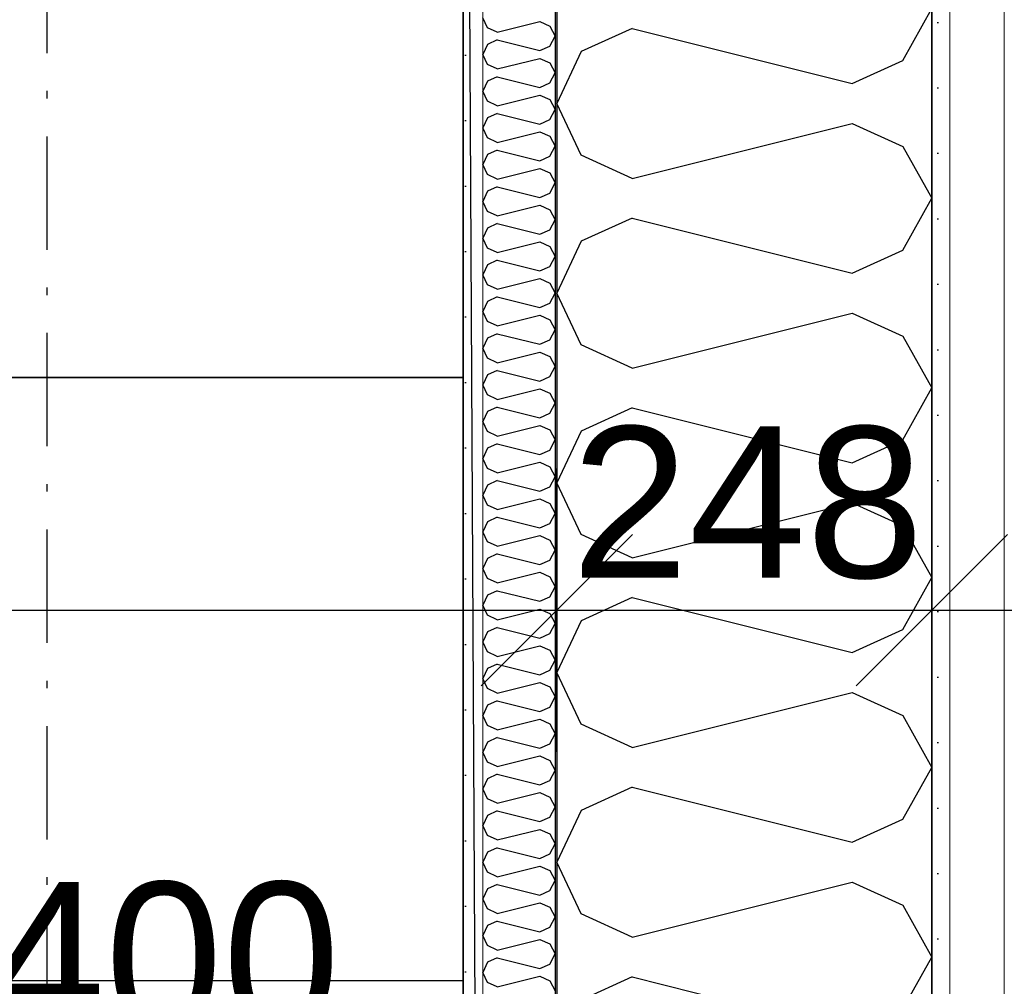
# Model space of a CAD drawing. Header units: millimetres. Extents: x -150 to 340931, y -1115 to 365939.
# Tile 250 of 253: x 314068 to 314719, y 343911 to 344550. Entities that reach past the tile are written whole.
import ezdxf
from ezdxf.enums import TextEntityAlignment as Align

# ---------------------------------------------------------------- set-up
doc = ezdxf.new("R2010")
doc.units = ezdxf.units.MM
doc.header["$LTSCALE"] = 0.5
doc.header["$MEASUREMENT"] = 0
for name, pattern in [('Akselinje', [1500, 1000, -200, 100, -200]), ('Over snittplan', [260, 150, -50, 10, -50]), ('PLINE', [0])]:
    doc.linetypes.add(name, pattern=pattern)
for name, color, linetype in [('232- Ikke-bærende yttervegger (Skravur)(Nye konstruksjoner)', 7, 'Continuous'), ('232- Ikke-bærende yttervegger(Nye konstruksjoner)', 7, 'Continuous'), ('245- Skjørt(Nye konstruksjoner)', 7, 'Continuous'), ('255- Gulvoverflate(Nye konstruksjoner)', 7, 'Continuous'), ('257- Systemhimlinger (Skravur)(Nye konstruksjoner)', 7, 'Continuous'), ('257- Systemhimlinger(Nye konstruksjoner)', 7, 'Continuous'), ('273- Kjøkkeninnredning(Nye konstruksjoner)', 7, 'Continuous'), ('82-- Modullinjer(Nye konstruksjoner)', 7, 'Continuous'), ('842-M___1_50 Målsetting bygning', 7, 'Continuous'), ('842-M___1_50 Målsetting bygning(Nye konstruksjoner)', 7, 'Continuous'), ('862- M___Nettoareal(Nye konstruksjoner)', 7, 'Continuous'), ('862- M___Nettoareal(Polylinje)(Nye konstruksjoner)', 7, 'Continuous'), ('862- M___Nettoareal(Tekst)(Nye konstruksjoner)', 7, 'Continuous')]:
    doc.layers.add(name, color=color, linetype=linetype)
doc.layers.add('235- Utvendig kledning og overflate(Nye konstruksjoner)', color=7, linetype='Continuous', lineweight=0)
doc.layers.add('236- Innvendig kledning og overflate(Nye konstruksjoner)', color=7, linetype='Continuous', lineweight=0)
doc.styles.add('GENERATED_STYLE_1', font='txt')
doc.styles.add('GENERATED_STYLE_3', font='arial.ttf')
doc.styles.add('GENERATED_STYLE_5', font='arial.ttf')
doc.dimstyles.new('GENERATED_STYLE__1', dxfattribs={"dimtxt": 100, "dimasz": 95, "dimexe": 0.18, "dimexo": 0.0625, "dimgap": 0, "dimtad": 1, "dimtih": 1, "dimtoh": 1, "dimdec": 0, "dimzin": 0, "dimdsep": 46, "dimtxsty": 'GENERATED_STYLE_3', "dimblk": 'ARROWHEAD_6', "dimblk1": 'ARROWHEAD_6', "dimblk2": 'ARROWHEAD_6', "dimcen": 0.09, "dimse1": 1, "dimse2": 1, "dimclrd": 256, "dimclre": 256, "dimclrt": 256, "dimadec": 1, "dimazin": 0, "dimtfac": 1, "dimtdec": 4, "dimtmove": 0, "dimatfit": 3, "dimfxl": 1, "dimtolj": 1, "dimtzin": 0, "dimarcsym": 0})
doc.dimstyles.new('GENERATED_STYLE__5', dxfattribs={"dimtxt": 100, "dimasz": 47.5, "dimexe": 0.18, "dimexo": 0.0625, "dimgap": 0, "dimtad": 1, "dimtih": 1, "dimtoh": 1, "dimdec": 0, "dimzin": 0, "dimdsep": 46, "dimtxsty": 'GENERATED_STYLE_3', "dimblk": 'ARROWHEAD_6', "dimblk1": 'ARROWHEAD_6', "dimblk2": 'ARROWHEAD_6', "dimcen": 0.09, "dimse1": 1, "dimse2": 1, "dimclrd": 256, "dimclre": 256, "dimclrt": 256, "dimadec": 1, "dimazin": 0, "dimtfac": 1, "dimtdec": 4, "dimtmove": 0, "dimatfit": 3, "dimfxl": 1, "dimtolj": 1, "dimtzin": 0, "dimarcsym": 0})
pattern_1 = [(0, (0, 0), (0, 43.30127), [0, -25]), (0, (12.5, 21.65), (0, 43.30127), [0, -25])]

# ---------------------------------------------------------------- blocks, each defined once
blk = doc.blocks.new('Fellesrom Bygg A__6', base_point=(310448.09, 339859.71))
at = {"layer": '862- M___Nettoareal(Polylinje)(Nye konstruksjoner)', "linetype": 'PLINE', "flags": 128}
blk.add_lwpolyline([(308760.9, 343747.84), (314369.67, 343747.84), (314360.9, 345447.84), (320651.03, 345447.58), (322731.94, 342583.79), (328296.39, 346626.6), (331088.37, 342783.77), (332481.53, 343795.96), (325033.05, 354047.84), (303141.01, 354047.84), (303141.01, 351847.84), (308360.91, 351847.84), (308360.91, 352047.84), (308760.9, 352047.84)], close=True, dxfattribs=at)
at = {"layer": '862- M___Nettoareal(Tekst)(Nye konstruksjoner)', "style": 'GENERATED_STYLE_1'}
for tag, p in [('DUMMY_861', (310985.61, 340047.94)), ('ROOM_NAME', (309910.58, 340002.2)), ('DUMMY_862', (309910.58, 339859.71))]:
    blk.add_attdef(tag, text='', height=100, dxfattribs=at).set_placement(p, align=Align.TOP_LEFT)
blk = doc.blocks.new('LEDER__26', base_point=(313160.91, 345197.84))
at = {"layer": '862- M___Nettoareal(Polylinje)(Nye konstruksjoner)', "linetype": 'PLINE', "flags": 128}
blk.add_lwpolyline([(308760.9, 346075.84), (308760.9, 343747.84), (314360.91, 343747.84), (314360.91, 346075.84), (312360.91, 346075.84)], close=True, dxfattribs=at)
at = {"layer": '862- M___Nettoareal(Tekst)(Nye konstruksjoner)', "style": 'GENERATED_STYLE_1'}
for tag, p in [('DUMMY_861', (313385.03, 345386.08)), ('ROOM_NAME', (312936.78, 345334.54)), ('DUMMY_862', (312936.78, 345197.84))]:
    blk.add_attdef(tag, text='', height=100, dxfattribs=at).set_placement(p, align=Align.TOP_LEFT)
blk = doc.blocks.new('*X273')
at = {"layer": '232- Ikke-bærende yttervegger (Skravur)(Nye konstruksjoner)', "linetype": 'PLINE'}
for p, q in [((314377.04, 344544.63), (314373.91, 344551.26)), ((314383.55, 344541.67), (314377.04, 344544.63)), ((314383.55, 344541.67), (314411.7, 344548.71)), ((314411.7, 344548.71), (314418.2, 344545.75)), ((314418.2, 344545.75), (314421.91, 344539.12)), ((314418.2, 344532.48), (314421.91, 344539.12)), ((314377.04, 344533.61), (314373.91, 344526.97)), ((314383.55, 344536.56), (314377.04, 344533.61)), ((314383.55, 344536.56), (314411.7, 344529.53)), ((314411.7, 344529.53), (314418.2, 344532.48)), ((314377.04, 344520.34), (314373.91, 344526.97)), ((314383.55, 344517.38), (314411.7, 344524.42)), ((314411.7, 344524.42), (314418.2, 344521.46)), ((314383.55, 344517.38), (314377.04, 344520.34)), ((314418.2, 344521.46), (314421.91, 344514.83)), ((314383.55, 344512.28), (314377.04, 344509.32)), ((314383.55, 344512.28), (314411.7, 344505.24)), ((314418.2, 344508.2), (314421.91, 344514.83)), ((314377.04, 344509.32), (314373.91, 344502.69)), ((314411.7, 344505.24), (314418.2, 344508.2)), ((314377.04, 344496.06), (314373.91, 344502.69)), ((314383.55, 344493.1), (314411.7, 344500.14)), ((314411.7, 344500.14), (314418.2, 344497.18)), ((314383.55, 344493.1), (314377.04, 344496.06)), ((314418.2, 344497.18), (314421.91, 344490.55)), ((314383.55, 344488), (314377.04, 344485.04)), ((314383.55, 344488), (314411.7, 344480.96)), ((314418.2, 344483.92), (314421.91, 344490.55)), ((314377.04, 344485.04), (314373.91, 344478.41)), ((314411.7, 344480.96), (314418.2, 344483.92)), ((314377.04, 344471.78), (314373.91, 344478.41)), ((314383.55, 344468.82), (314411.7, 344475.86)), ((314411.7, 344475.86), (314418.2, 344472.9)), ((314418.2, 344472.9), (314421.91, 344466.27)), ((314383.55, 344468.82), (314377.04, 344471.78)), ((314418.2, 344459.64), (314421.91, 344466.27)), ((314377.04, 344460.76), (314373.91, 344454.13)), ((314383.55, 344463.72), (314377.04, 344460.76)), ((314383.55, 344463.72), (314411.7, 344456.68)), ((314411.7, 344456.68), (314418.2, 344459.64)), ((314377.04, 344447.5), (314373.91, 344454.13)), ((314383.55, 344444.54), (314377.04, 344447.5)), ((314383.55, 344444.54), (314411.7, 344451.58)), ((314411.7, 344451.58), (314418.2, 344448.62)), ((314418.2, 344448.62), (314421.91, 344441.99)), ((314418.2, 344435.36), (314421.91, 344441.99)), ((314377.04, 344436.48), (314373.91, 344429.85)), ((314383.55, 344439.44), (314377.04, 344436.48)), ((314383.55, 344439.44), (314411.7, 344432.4)), ((314411.7, 344432.4), (314418.2, 344435.36)), ((314377.04, 344423.22), (314373.91, 344429.85)), ((314383.55, 344420.26), (314411.7, 344427.3)), ((314411.7, 344427.3), (314418.2, 344424.34)), ((314383.55, 344420.26), (314377.04, 344423.22)), ((314418.2, 344424.34), (314421.91, 344417.71)), ((314383.55, 344415.16), (314377.04, 344412.2)), ((314383.55, 344415.16), (314411.7, 344408.12)), ((314418.2, 344411.08), (314421.91, 344417.71)), ((314377.04, 344412.2), (314373.91, 344405.57)), ((314411.7, 344408.12), (314418.2, 344411.08)), ((314377.04, 344398.94), (314373.91, 344405.57)), ((314383.55, 344395.98), (314411.7, 344403.02)), ((314411.7, 344403.02), (314418.2, 344400.06)), ((314383.55, 344395.98), (314377.04, 344398.94)), ((314418.2, 344400.06), (314421.91, 344393.43)), ((314377.04, 344387.92), (314373.91, 344381.29)), ((314383.55, 344390.88), (314377.04, 344387.92)), ((314383.55, 344390.88), (314411.7, 344383.84)), ((314418.2, 344386.8), (314421.91, 344393.43)), ((314377.04, 344374.66), (314373.91, 344381.29)), ((314411.7, 344383.84), (314418.2, 344386.8)), ((314383.55, 344371.7), (314377.04, 344374.66)), ((314383.55, 344371.7), (314411.7, 344378.74)), ((314411.7, 344378.74), (314418.2, 344375.78)), ((314418.2, 344375.78), (314421.91, 344369.15)), ((314418.2, 344362.52), (314421.91, 344369.15)), ((314377.04, 344363.64), (314373.91, 344357.01)), ((314383.55, 344366.6), (314377.04, 344363.64)), ((314383.55, 344366.6), (314411.7, 344359.56)), ((314411.7, 344359.56), (314418.2, 344362.52)), ((314377.04, 344350.37), (314373.91, 344357.01)), ((314383.55, 344347.42), (314377.04, 344350.37)), ((314383.55, 344347.42), (314411.7, 344354.46)), ((314411.7, 344354.46), (314418.2, 344351.5)), ((314418.2, 344351.5), (314421.91, 344344.87)), ((314383.55, 344342.31), (314377.04, 344339.36)), ((314383.55, 344342.31), (314411.7, 344335.28)), ((314418.2, 344338.23), (314421.91, 344344.87)), ((314377.04, 344339.36), (314373.91, 344332.72)), ((314411.7, 344335.28), (314418.2, 344338.23)), ((314377.04, 344326.09), (314373.91, 344332.72)), ((314383.55, 344323.13), (314411.7, 344330.17)), ((314411.7, 344330.17), (314418.2, 344327.21)), ((314383.55, 344323.13), (314377.04, 344326.09)), ((314418.2, 344327.21), (314421.91, 344320.58)), ((314383.55, 344318.03), (314377.04, 344315.07)), ((314383.55, 344318.03), (314411.7, 344310.99)), ((314418.2, 344313.95), (314421.91, 344320.58)), ((314377.04, 344315.07), (314373.91, 344308.44)), ((314411.7, 344310.99), (314418.2, 344313.95)), ((314377.04, 344301.81), (314373.91, 344308.44)), ((314383.55, 344298.85), (314411.7, 344305.89)), ((314411.7, 344305.89), (314418.2, 344302.93)), ((314418.2, 344302.93), (314421.91, 344296.3)), ((314383.55, 344298.85), (314377.04, 344301.81)), ((314418.2, 344289.67), (314421.91, 344296.3)), ((314377.04, 344290.79), (314373.91, 344284.16)), ((314383.55, 344293.75), (314377.04, 344290.79)), ((314383.55, 344293.75), (314411.7, 344286.71)), ((314377.04, 344277.53), (314373.91, 344284.16)), ((314411.7, 344286.71), (314418.2, 344289.67)), ((314383.55, 344274.57), (314377.04, 344277.53)), ((314383.55, 344274.57), (314411.7, 344281.61)), ((314411.7, 344281.61), (314418.2, 344278.65)), ((314418.2, 344278.65), (314421.91, 344272.02)), ((314418.2, 344265.39), (314421.91, 344272.02)), ((314377.04, 344266.51), (314373.91, 344259.88)), ((314383.55, 344269.47), (314377.04, 344266.51)), ((314383.55, 344269.47), (314411.7, 344262.43)), ((314411.7, 344262.43), (314418.2, 344265.39)), ((314377.04, 344253.25), (314373.91, 344259.88)), ((314383.55, 344250.29), (314411.7, 344257.33)), ((314411.7, 344257.33), (314418.2, 344254.37)), ((314383.55, 344250.29), (314377.04, 344253.25)), ((314418.2, 344254.37), (314421.91, 344247.74)), ((314383.55, 344245.19), (314377.04, 344242.23)), ((314383.55, 344245.19), (314411.7, 344238.15)), ((314418.2, 344241.11), (314421.91, 344247.74)), ((314377.04, 344242.23), (314373.91, 344235.6)), ((314411.7, 344238.15), (314418.2, 344241.11)), ((314377.04, 344228.97), (314373.91, 344235.6)), ((314383.55, 344226.01), (314411.7, 344233.05)), ((314411.7, 344233.05), (314418.2, 344230.09)), ((314383.55, 344226.01), (314377.04, 344228.97)), ((314418.2, 344230.09), (314421.91, 344223.46)), ((314383.55, 344220.91), (314377.04, 344217.95)), ((314383.55, 344220.91), (314411.7, 344213.87)), ((314418.2, 344216.83), (314421.91, 344223.46)), ((314377.04, 344217.95), (314373.91, 344211.32)), ((314411.7, 344213.87), (314418.2, 344216.83)), ((314377.04, 344204.69), (314373.91, 344211.32)), ((314383.55, 344201.73), (314411.7, 344208.77)), ((314411.7, 344208.77), (314418.2, 344205.81)), ((314418.2, 344205.81), (314421.91, 344199.18)), ((314383.55, 344201.73), (314377.04, 344204.69)), ((314418.2, 344192.55), (314421.91, 344199.18)), ((314377.04, 344193.67), (314373.91, 344187.04)), ((314383.55, 344196.63), (314377.04, 344193.67)), ((314383.55, 344196.63), (314411.7, 344189.59)), ((314411.7, 344189.59), (314418.2, 344192.55)), ((314377.04, 344180.41), (314373.91, 344187.04)), ((314383.55, 344177.45), (314377.04, 344180.41)), ((314383.55, 344177.45), (314411.7, 344184.49)), ((314411.7, 344184.49), (314418.2, 344181.53)), ((314418.2, 344181.53), (314421.91, 344174.9)), ((314418.2, 344168.27), (314421.91, 344174.9)), ((314377.04, 344169.39), (314373.91, 344162.76)), ((314383.55, 344172.35), (314377.04, 344169.39)), ((314383.55, 344172.35), (314411.7, 344165.31)), ((314411.7, 344165.31), (314418.2, 344168.27)), ((314377.04, 344156.12), (314373.91, 344162.76)), ((314383.55, 344153.17), (314411.7, 344160.2)), ((314411.7, 344160.2), (314418.2, 344157.25)), ((314383.55, 344153.17), (314377.04, 344156.12)), ((314418.2, 344157.25), (314421.91, 344150.61)), ((314383.55, 344148.06), (314377.04, 344145.11)), ((314383.55, 344148.06), (314411.7, 344141.03)), ((314418.2, 344143.98), (314421.91, 344150.61)), ((314377.04, 344145.11), (314373.91, 344138.47)), ((314411.7, 344141.03), (314418.2, 344143.98)), ((314377.04, 344131.84), (314373.91, 344138.47)), ((314383.55, 344128.88), (314411.7, 344135.92)), ((314411.7, 344135.92), (314418.2, 344132.96)), ((314383.55, 344128.88), (314377.04, 344131.84)), ((314418.2, 344132.96), (314421.91, 344126.33)), ((314377.04, 344120.82), (314373.91, 344114.19)), ((314383.55, 344123.78), (314377.04, 344120.82)), ((314383.55, 344123.78), (314411.7, 344116.74)), ((314418.2, 344119.7), (314421.91, 344126.33)), ((314377.04, 344107.56), (314373.91, 344114.19)), ((314411.7, 344116.74), (314418.2, 344119.7)), ((314383.55, 344104.6), (314377.04, 344107.56)), ((314383.55, 344104.6), (314411.7, 344111.64)), ((314411.7, 344111.64), (314418.2, 344108.68)), ((314418.2, 344108.68), (314421.91, 344102.05)), ((314418.2, 344095.42), (314421.91, 344102.05)), ((314377.04, 344096.54), (314373.91, 344089.91)), ((314383.55, 344099.5), (314377.04, 344096.54)), ((314383.55, 344099.5), (314411.7, 344092.46)), ((314411.7, 344092.46), (314418.2, 344095.42)), ((314377.04, 344083.28), (314373.91, 344089.91)), ((314383.55, 344080.32), (314377.04, 344083.28)), ((314383.55, 344080.32), (314411.7, 344087.36)), ((314411.7, 344087.36), (314418.2, 344084.4)), ((314418.2, 344084.4), (314421.91, 344077.77)), ((314383.55, 344075.22), (314377.04, 344072.26)), ((314383.55, 344075.22), (314411.7, 344068.18)), ((314418.2, 344071.14), (314421.91, 344077.77)), ((314377.04, 344072.26), (314373.91, 344065.63)), ((314411.7, 344068.18), (314418.2, 344071.14)), ((314377.04, 344059), (314373.91, 344065.63)), ((314383.55, 344056.04), (314411.7, 344063.08)), ((314411.7, 344063.08), (314418.2, 344060.12)), ((314383.55, 344056.04), (314377.04, 344059)), ((314418.2, 344060.12), (314421.91, 344053.49)), ((314383.55, 344050.94), (314377.04, 344047.98)), ((314383.55, 344050.94), (314411.7, 344043.9)), ((314418.2, 344046.86), (314421.91, 344053.49)), ((314377.04, 344047.98), (314373.91, 344041.35)), ((314411.7, 344043.9), (314418.2, 344046.86)), ((314377.04, 344034.72), (314373.91, 344041.35)), ((314383.55, 344031.76), (314411.7, 344038.8)), ((314411.7, 344038.8), (314418.2, 344035.84)), ((314418.2, 344035.84), (314421.91, 344029.21)), ((314383.55, 344031.76), (314377.04, 344034.72)), ((314377.04, 344023.7), (314373.91, 344017.07)), ((314383.55, 344026.66), (314377.04, 344023.7)), ((314383.55, 344026.66), (314411.7, 344019.62)), ((314418.2, 344022.58), (314421.91, 344029.21)), ((314377.04, 344010.44), (314373.91, 344017.07)), ((314411.7, 344019.62), (314418.2, 344022.58)), ((314383.55, 344007.48), (314377.04, 344010.44)), ((314383.55, 344007.48), (314411.7, 344014.52)), ((314411.7, 344014.52), (314418.2, 344011.56)), ((314418.2, 344011.56), (314421.91, 344004.93)), ((314418.2, 343998.3), (314421.91, 344004.93)), ((314377.04, 343999.42), (314373.91, 343992.79)), ((314383.55, 344002.38), (314377.04, 343999.42)), ((314383.55, 344002.38), (314411.7, 343995.34)), ((314411.7, 343995.34), (314418.2, 343998.3)), ((314377.04, 343986.16), (314373.91, 343992.79)), ((314383.55, 343983.2), (314411.7, 343990.24)), ((314411.7, 343990.24), (314418.2, 343987.28)), ((314383.55, 343983.2), (314377.04, 343986.16)), ((314418.2, 343987.28), (314421.91, 343980.65)), ((314383.55, 343978.1), (314377.04, 343975.14)), ((314383.55, 343978.1), (314411.7, 343971.06)), ((314418.2, 343974.02), (314421.91, 343980.65)), ((314377.04, 343975.14), (314373.91, 343968.51)), ((314411.7, 343971.06), (314418.2, 343974.02)), ((314377.04, 343961.87), (314373.91, 343968.51)), ((314383.55, 343958.92), (314411.7, 343965.95)), ((314411.7, 343965.95), (314418.2, 343963)), ((314383.55, 343958.92), (314377.04, 343961.87)), ((314418.2, 343963), (314421.91, 343956.36)), ((314383.55, 343953.81), (314377.04, 343950.86)), ((314383.55, 343953.81), (314411.7, 343946.77)), ((314418.2, 343949.73), (314421.91, 343956.36)), ((314377.04, 343950.86), (314373.91, 343944.22)), ((314411.7, 343946.77), (314418.2, 343949.73)), ((314377.04, 343937.59), (314373.91, 343944.22)), ((314383.55, 343934.63), (314411.7, 343941.67)), ((314411.7, 343941.67), (314418.2, 343938.71)), ((314418.2, 343938.71), (314421.91, 343932.08)), ((314383.55, 343934.63), (314377.04, 343937.59)), ((314418.2, 343925.45), (314421.91, 343932.08)), ((314377.04, 343926.57), (314373.91, 343919.94)), ((314383.55, 343929.53), (314377.04, 343926.57)), ((314383.55, 343929.53), (314411.7, 343922.49)), ((314411.7, 343922.49), (314418.2, 343925.45)), ((314377.04, 343913.31), (314373.91, 343919.94)), ((314383.55, 343910.35), (314377.04, 343913.31)), ((314383.55, 343910.35), (314411.7, 343917.39)), ((314411.7, 343917.39), (314418.2, 343914.43)), ((314418.2, 343914.43), (314421.91, 343907.8))]:
    blk.add_line(p, q, dxfattribs=at)
blk = doc.blocks.new('*X275')
at = {"layer": '232- Ikke-bærende yttervegger (Skravur)(Nye konstruksjoner)', "linetype": 'PLINE'}
for p, q in [((314651.79, 344523.07), (314670.91, 344557.33)), ((314472.71, 344544.15), (314439.12, 344528.86)), ((314472.71, 344544.15), (314618.19, 344507.78)), ((314439.12, 344528.86), (314422.91, 344494.6)), ((314618.19, 344507.78), (314651.79, 344523.07)), ((314439.12, 344460.34), (314422.91, 344494.6)), ((314472.71, 344445.05), (314618.19, 344481.42)), ((314618.19, 344481.42), (314651.79, 344466.13)), ((314651.79, 344466.13), (314670.91, 344431.87)), ((314472.71, 344445.05), (314439.12, 344460.34)), ((314651.79, 344397.61), (314670.91, 344431.87)), ((314472.71, 344418.69), (314439.12, 344403.41)), ((314472.71, 344418.69), (314618.19, 344382.33)), ((314439.12, 344403.41), (314422.91, 344369.15)), ((314618.19, 344382.33), (314651.79, 344397.61)), ((314439.12, 344334.89), (314422.91, 344369.15)), ((314472.71, 344319.6), (314618.19, 344355.97)), ((314618.19, 344355.97), (314651.79, 344340.68)), ((314651.79, 344340.68), (314670.91, 344306.42)), ((314472.71, 344319.6), (314439.12, 344334.89)), ((314651.79, 344272.16), (314670.91, 344306.42)), ((314472.71, 344293.24), (314439.12, 344277.95)), ((314472.71, 344293.24), (314618.19, 344256.87)), ((314439.12, 344277.95), (314422.91, 344243.69)), ((314618.19, 344256.87), (314651.79, 344272.16)), ((314439.12, 344209.43), (314422.91, 344243.69)), ((314472.71, 344194.15), (314618.19, 344230.51)), ((314618.19, 344230.51), (314651.79, 344215.23)), ((314651.79, 344215.23), (314670.91, 344180.97)), ((314472.71, 344194.15), (314439.12, 344209.43)), ((314651.79, 344146.71), (314670.91, 344180.97)), ((314472.71, 344167.79), (314439.12, 344152.5)), ((314472.71, 344167.79), (314618.19, 344131.42)), ((314439.12, 344152.5), (314422.91, 344118.24)), ((314618.19, 344131.42), (314651.79, 344146.71)), ((314439.12, 344083.98), (314422.91, 344118.24)), ((314472.71, 344068.69), (314618.19, 344105.06)), ((314618.19, 344105.06), (314651.79, 344089.77)), ((314651.79, 344089.77), (314670.91, 344055.51)), ((314472.71, 344068.69), (314439.12, 344083.98)), ((314651.79, 344021.25), (314670.91, 344055.51)), ((314472.71, 344042.33), (314439.12, 344027.05)), ((314472.71, 344042.33), (314618.19, 344005.97)), ((314439.12, 344027.05), (314422.91, 343992.79)), ((314618.19, 344005.97), (314651.79, 344021.25)), ((314439.12, 343958.53), (314422.91, 343992.79)), ((314472.71, 343943.24), (314618.19, 343979.61)), ((314618.19, 343979.61), (314651.79, 343964.32)), ((314651.79, 343964.32), (314670.91, 343930.06)), ((314472.71, 343943.24), (314439.12, 343958.53)), ((314651.79, 343895.8), (314670.91, 343930.06)), ((314472.71, 343916.88), (314439.12, 343901.59)), ((314472.71, 343916.88), (314618.19, 343880.51))]:
    blk.add_line(p, q, dxfattribs=at)
blk = doc.blocks.new('Standard grid marker[95]', base_point=(314670.91, 363787.13))
at = {"layer": '82-- Modullinjer(Nye konstruksjoner)', "linetype": 'Akselinje'}
blk.add_line((314670.91, 363587.13), (314670.91, 339987.13), dxfattribs=at)
at = {"layer": '82-- Modullinjer(Nye konstruksjoner)', "style": 'GENERATED_STYLE_5'}
for tag, p in [('AC_MarkerText_1_0', (314670.91, 363965.8)), ('AC_MarkerText_1_1', (314670.91, 339715.8))]:
    blk.add_attdef(tag, text='', height=100, rotation=360, dxfattribs=at).set_placement(p, align=Align.TOP_CENTER)
blk = doc.blocks.new('7.05.01 Cabinet with Shelf[148]', base_point=(313961.9, 344313.34))
at = {"layer": '273- Kjøkkeninnredning(Nye konstruksjoner)', "linetype": 'PLINE'}
blk.add_line((313945.92, 344314.96), (313817.9, 344697.14), dxfattribs=at)
at = {"layer": '273- Kjøkkeninnredning(Nye konstruksjoner)', "linetype": 'PLINE', "flags": 128}
for points in [[(313961.9, 344314.96), (313945.92, 344314.96), (313945.92, 344710.73), (313961.9, 344710.73)], [(313961.9, 344313.34), (313961.9, 344712.34), (314360.9, 344712.34), (314360.9, 344313.34)]]:
    blk.add_lwpolyline(points, close=True, dxfattribs=at)
at = {"layer": '273- Kjøkkeninnredning(Nye konstruksjoner)', "linetype": 'PLINE'}
blk.add_ellipse((313945.92, 344311.73), major_axis=(494.61, 0), ratio=0.806704, start_param=1.570796, end_param=1.832596, dxfattribs=at)
blk = doc.blocks.new('7.05.01 Cabinet with Shelf[150]', base_point=(313961.9, 343914.34))
at = {"layer": '273- Kjøkkeninnredning(Nye konstruksjoner)', "linetype": 'PLINE'}
blk.add_line((313945.92, 343915.96), (313817.9, 344298.14), dxfattribs=at)
at = {"layer": '273- Kjøkkeninnredning(Nye konstruksjoner)', "linetype": 'PLINE', "flags": 128}
for points in [[(313961.9, 343915.96), (313945.92, 343915.96), (313945.92, 344311.73), (313961.9, 344311.73)], [(313961.9, 343914.34), (313961.9, 344313.34), (314360.9, 344313.34), (314360.9, 343914.34)]]:
    blk.add_lwpolyline(points, close=True, dxfattribs=at)
at = {"layer": '273- Kjøkkeninnredning(Nye konstruksjoner)', "linetype": 'PLINE'}
blk.add_ellipse((313945.92, 343912.73), major_axis=(494.61, 0), ratio=0.806704, start_param=1.570796, end_param=1.832596, dxfattribs=at)
blk = doc.blocks.new('*D774')
at = {"layer": '842-M___1_50 Målsetting bygning(Nye konstruksjoner)', "linetype": 'PLINE'}
for p, q in [((276294.53, 363585.13), (276294.53, 363772.63)), ((335668.85, 363585.13), (335668.85, 363772.63)), ((276344.53, 363728.88), (276244.53, 363628.88)), ((335618.85, 363628.88), (335718.85, 363728.88)), ((276219.53, 363678.88), (276294.53, 363678.88)), ((276294.53, 363678.88), (335668.85, 363678.88)), ((335668.85, 363678.88), (335743.85, 363678.88))]:
    blk.add_line(p, q, dxfattribs=at)
at = {"layer": '842-M___1_50 Målsetting bygning(Nye konstruksjoner)', "insert": (305771.96, 363698.88), "char_height": 100, "attachment_point": 7, "style": 'GENERATED_STYLE_3'}
blk.add_mtext('\\A1;{\\pql;\\fArial|b0|i0|c0|p0;\\W1.000000;59\xa0374}', dxfattribs=at)
blk = doc.blocks.new('ARROWHEAD_6')
at = {"linetype": 'Continuous'}
for p, q in [((-0.5, -0.5), (0.5, 0.5)), ((0, 0), (-1, 0))]:
    blk.add_line(p, q, dxfattribs=at)
blk = doc.blocks.new('*D925')
at = {"layer": '842-M___1_50 Målsetting bygning', "linetype": 'PLINE'}
for p, q in [((313705.91, 342391.1), (313705.91, 342578.6)), ((314422.91, 342391.1), (314422.91, 342578.6)), ((313755.91, 342534.85), (313655.91, 342434.85)), ((314472.91, 342534.85), (314372.91, 342434.85)), ((313705.91, 342484.85), (314422.91, 342484.85))]:
    blk.add_line(p, q, dxfattribs=at)
at = {"layer": '842-M___1_50 Målsetting bygning', "insert": (313950, 342504.85), "char_height": 100, "attachment_point": 7, "style": 'GENERATED_STYLE_3'}
blk.add_mtext('\\A1;{\\pql;\\fArial|b0|i0|c0|p0;\\W1.000000;717}', dxfattribs=at)
blk = doc.blocks.new('*D926')
at = {"layer": '842-M___1_50 Målsetting bygning', "linetype": 'PLINE'}
for p, q in [((314422.91, 342391.1), (314422.91, 342578.6)), ((314670.91, 342391.1), (314670.91, 342578.6)), ((314472.91, 342534.85), (314372.91, 342434.85)), ((314720.91, 342534.85), (314620.91, 342434.85)), ((314422.91, 342484.85), (314670.91, 342484.85))]:
    blk.add_line(p, q, dxfattribs=at)
at = {"layer": '842-M___1_50 Målsetting bygning', "insert": (314432.5, 342504.85), "char_height": 100, "attachment_point": 7, "style": 'GENERATED_STYLE_3'}
blk.add_mtext('\\A1;{\\pql;\\fArial|b0|i0|c0|p0;\\W1.000000;248}', dxfattribs=at)
blk = doc.blocks.new('*D927')
at = {"layer": '842-M___1_50 Målsetting bygning', "linetype": 'PLINE'}
for p, q in [((314670.91, 342391.1), (314670.91, 342578.6)), ((320447.35, 342391.1), (320447.35, 342578.6)), ((314720.91, 342534.85), (314620.91, 342434.85)), ((320397.35, 342434.85), (320497.35, 342534.85)), ((314670.91, 342484.85), (320447.35, 342484.85)), ((320447.35, 342484.85), (320522.35, 342484.85))]:
    blk.add_line(p, q, dxfattribs=at)
at = {"layer": '842-M___1_50 Målsetting bygning', "insert": (317387.53, 342504.85), "char_height": 100, "attachment_point": 7, "style": 'GENERATED_STYLE_3'}
blk.add_mtext('\\A1;{\\pql;\\fArial|b0|i0|c0|p0;\\W1.000000;5\xa0776}', dxfattribs=at)
blk = doc.blocks.new('*D1156')
at = {"layer": '842-M___1_50 Målsetting bygning', "linetype": 'PLINE'}
for p, q in [((308698.9, 344065.77), (308698.9, 344253.27)), ((314422.91, 344065.77), (314422.91, 344253.27)), ((308748.9, 344209.52), (308648.9, 344109.52)), ((314472.91, 344209.52), (314372.91, 344109.52)), ((308698.9, 344159.52), (314422.91, 344159.52))]:
    blk.add_line(p, q, dxfattribs=at)
at = {"layer": '842-M___1_50 Målsetting bygning', "insert": (311389.31, 344179.52), "char_height": 100, "attachment_point": 7, "style": 'GENERATED_STYLE_3'}
blk.add_mtext('\\A1;{\\pql;\\fArial|b0|i0|c0|p0;\\W1.000000;5\xa0724}', dxfattribs=at)
blk = doc.blocks.new('*D1157')
at = {"layer": '842-M___1_50 Målsetting bygning', "linetype": 'PLINE'}
for p, q in [((314422.91, 344065.77), (314422.91, 344253.27)), ((314670.91, 344065.77), (314670.91, 344253.27)), ((314472.91, 344209.52), (314372.91, 344109.52)), ((314620.91, 344109.52), (314720.91, 344209.52)), ((314422.91, 344159.52), (314670.91, 344159.52)), ((314670.91, 344159.52), (314745.91, 344159.52))]:
    blk.add_line(p, q, dxfattribs=at)
at = {"layer": '842-M___1_50 Målsetting bygning', "insert": (314432.5, 344179.52), "char_height": 100, "attachment_point": 7, "style": 'GENERATED_STYLE_3'}
blk.add_mtext('\\A1;{\\pql;\\fArial|b0|i0|c0|p0;\\W1.000000;248}', dxfattribs=at)
blk = doc.blocks.new('*D1192')
at = {"layer": '257- Systemhimlinger(Nye konstruksjoner)', "linetype": 'PLINE'}
for p, q in [((313960.91, 343811.36), (313960.91, 343905.11)), ((314360.91, 343811.36), (314360.91, 343905.11)), ((313985.91, 343883.23), (313935.91, 343833.23)), ((314335.91, 343833.23), (314385.91, 343883.23)), ((313960.91, 343858.23), (314360.91, 343858.23)), ((314360.91, 343858.23), (314398.41, 343858.23))]:
    blk.add_line(p, q, dxfattribs=at)
at = {"layer": '257- Systemhimlinger(Nye konstruksjoner)', "insert": (314046.5, 343878.23), "char_height": 100, "attachment_point": 7, "style": 'GENERATED_STYLE_3'}
blk.add_mtext('\\A1;{\\pql;\\fArial|b0|i0|c0|p0;\\W1.000000;400}', dxfattribs=at)

msp = doc.modelspace()

# ---------------------------------------------------------------- hatches: boundary and pattern name
at = {"layer": '232- Ikke-bærende yttervegger (Skravur)(Nye konstruksjoner)', "linetype": 'Continuous'}
h = msp.add_hatch(dxfattribs=at)
h.set_pattern_fill('Prikker_tett', color=256, style=0, pattern_type=2)
h.set_pattern_definition(pattern_1)
h.paths.add_polyline_path([(314360.91, 343747.84), (314373.91, 343747.84), (314373.91, 345434.84), (314360.91, 345434.84)])
msp.add_hatch(color=256, dxfattribs=at).paths.add_polyline_path([(314421.91, 343686.84), (314422.91, 343686.84), (314422.91, 345385.84), (314421.91, 345385.84)])
h = msp.add_hatch(dxfattribs=at)
h.set_pattern_fill('Prikker_tett', color=256, style=0, pattern_type=2)
h.set_pattern_definition(pattern_1)
h.paths.add_polyline_path([(314670.91, 345125.84), (314670.91, 343437.84), (314682.91, 343437.84), (314682.91, 345125.84)])

# ---------------------------------------------------------------- linework, layer by layer
at = {"layer": '232- Ikke-bærende yttervegger(Nye konstruksjoner)', "linetype": 'PLINE'}
for p, q in [((314421.91, 345385.84), (314421.91, 343734.84)), ((314422.91, 345137.84), (314422.91, 343686.84)), ((314670.91, 343685.84), (314670.91, 345137.84))]:
    msp.add_line(p, q, dxfattribs=at)
at = {"layer": '232- Ikke-bærende yttervegger(Nye konstruksjoner)', "linetype": 'Over snittplan', "flags": 128}
msp.add_lwpolyline([(314360.91, 345447.84), (314360.91, 343747.84)], dxfattribs=at)
at = {"layer": '235- Utvendig kledning og overflate(Nye konstruksjoner)', "linetype": 'PLINE'}
for p, q in [((314682.91, 343437.84), (314682.91, 345125.84)), ((314718.91, 343425.84), (314718.91, 345089.84))]:
    msp.add_line(p, q, dxfattribs=at)
at = {"layer": '236- Innvendig kledning og overflate(Nye konstruksjoner)', "linetype": 'PLINE'}
msp.add_line((314373.91, 345386.84), (314373.91, 343747.84), dxfattribs=at)
at = {"layer": '236- Innvendig kledning og overflate(Nye konstruksjoner)', "linetype": 'PLINE', "flags": 128}
msp.add_lwpolyline([(314360.91, 345447.84), (314360.91, 343747.84)], dxfattribs=at)
at = {"layer": '245- Skjørt(Nye konstruksjoner)', "linetype": 'Over snittplan', "flags": 128}
msp.add_lwpolyline([(314085.9, 343747.84), (314085.9, 346075.84)], dxfattribs=at)
at = {"layer": '255- Gulvoverflate(Nye konstruksjoner)', "linetype": 'PLINE', "flags": 128}
msp.add_lwpolyline([(312260.9, 352047.84), (308450.91, 352047.84), (308450.91, 354357.84), (325191.01, 354357.84), (332914.5, 343727.35), (331296.47, 342551.78), (333412.5, 339639.32), (327571.42, 335395.53), (324741.23, 339290.95), (323365.9, 338291.71), (321018.87, 341522.11), (322394.2, 342521.35), (320493.21, 345137.84), (314670.91, 345137.84), (314670.91, 343437.84), (308450.9, 343437.84), (308450.9, 349447.84), (312260.9, 349447.84)], close=True, dxfattribs=at)
msp.add_lwpolyline([(312260.9, 352047.84), (308450.91, 352047.84), (308450.91, 354357.84), (325191.01, 354357.84), (332914.5, 343727.35), (331296.47, 342551.78), (333412.5, 339639.32), (327571.42, 335395.53), (324741.23, 339290.95), (323365.9, 338291.71), (321018.87, 341522.11), (322394.2, 342521.35), (320493.21, 345137.84), (314670.91, 345137.84), (314670.91, 343437.84), (308450.9, 343437.84), (308450.9, 349447.84), (312260.9, 349447.84)], close=True, dxfattribs=at)
at = {"layer": '257- Systemhimlinger (Skravur)(Nye konstruksjoner)', "linetype": 'PLINE', "flags": 128}
msp.add_lwpolyline([(312360.91, 346075.84), (314360.91, 346075.84), (314360.91, 343747.84), (308760.9, 343747.84), (308760.9, 346075.85)], close=True, dxfattribs=at)

# ---------------------------------------------------------------- block references
at = {"layer": '232- Ikke-bærende yttervegger(Nye konstruksjoner)'}
for name in ['*X273', '*X275']:
    msp.add_blockref(name, (0, 0), dxfattribs=at)
at = {"layer": '273- Kjøkkeninnredning(Nye konstruksjoner)', "linetype": 'PLINE'}
for name, p in [('7.05.01 Cabinet with Shelf[148]', (313961.9, 344313.34)), ('7.05.01 Cabinet with Shelf[150]', (313961.9, 343914.34))]:
    msp.add_blockref(name, p, dxfattribs=at)
at = {"layer": '82-- Modullinjer(Nye konstruksjoner)', "linetype": 'PLINE'}
msp.add_blockref('Standard grid marker[95]', (314670.91, 363787.13), dxfattribs=at)
at = {"layer": '862- M___Nettoareal(Nye konstruksjoner)', "linetype": 'Continuous'}
for name, p in [('Fellesrom Bygg A__6', (310448.09, 339859.71)), ('LEDER__26', (313160.91, 345197.84))]:
    msp.add_blockref(name, p, dxfattribs=at)

# ---------------------------------------------------------------- dimensions: what is measured, and where the dimension line sits
at = {"layer": '257- Systemhimlinger(Nye konstruksjoner)', "linetype": 'Continuous'}
dim = msp.add_linear_dim(base=(314360.91, 343858.23), p1=(313960.91, 344911.84), p2=(314360.91, 343747.84), dimstyle='GENERATED_STYLE__5', dxfattribs=at)
dim.commit()
dim.dimension.update_dxf_attribs({"geometry": '*D1192', "text_midpoint": (314160.65, 343928.23), "dimtype": 160})
at = {"layer": '842-M___1_50 Målsetting bygning', "linetype": 'Continuous'}
for base, p1, p2, picture, middle in [((314422.91, 344159.52), (308698.9, 348897.84), (314422.91, 344535.84), '*D1156', (311560.85, 344229.52)), ((320447.35, 342484.85), (314670.91, 344287.84), (320447.35, 345047.84), '*D927', (317559.07, 342554.85)), ((314422.91, 342484.85), (313705.91, 343347.84), (314422.91, 344535.84), '*D925', (314064.15, 342554.85)), ((314670.91, 342484.85), (314422.91, 344535.84), (314670.91, 344287.84), '*D926', (314546.65, 342554.85)), ((314670.91, 344159.52), (314422.91, 344535.84), (314670.91, 344287.84), '*D1157', (314546.65, 344229.52))]:
    dim = msp.add_linear_dim(base=base, p1=p1, p2=p2, dimstyle='GENERATED_STYLE__1', dxfattribs=at)
    dim.commit()
    dim.dimension.update_dxf_attribs({"geometry": picture, "text_midpoint": middle, "dimtype": 160})
at = {"layer": '842-M___1_50 Målsetting bygning(Nye konstruksjoner)', "linetype": 'Continuous'}
dim = msp.add_linear_dim(base=(335668.85, 363678.88), p1=(276294.53, 358685.24), p2=(335668.85, 339845.07), dimstyle='GENERATED_STYLE__1', dxfattribs=at)
dim.commit()
dim.dimension.update_dxf_attribs({"geometry": '*D774', "text_midpoint": (305981.55, 363748.88), "dimtype": 160})

doc.saveas('drawing.dxf')
